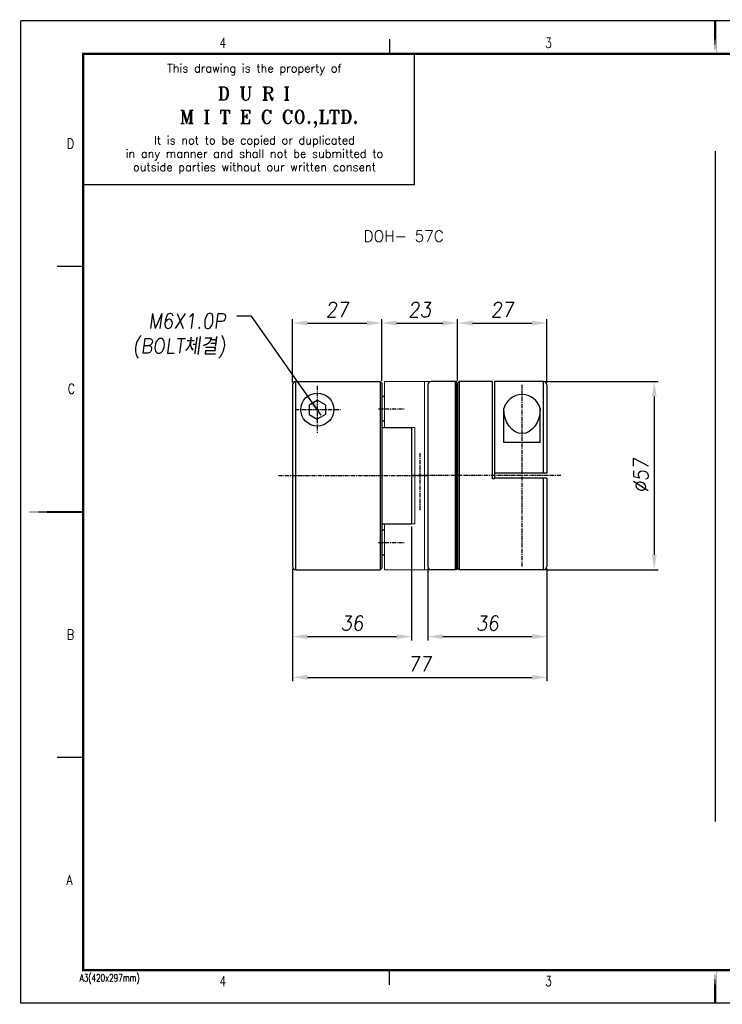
# Model space of a CAD drawing. Header units: millimetres. Extents: x 40 to 461, y 40 to 338.
# Tile 1 of 2: x 40 to 253, y 40 to 338. Entities that reach past the tile are written whole.
import ezdxf
from ezdxf.enums import TextEntityAlignment as Align

# ---------------------------------------------------------------- set-up
doc = ezdxf.new("R2010")
doc.units = ezdxf.units.MM
for name, pattern in [('CENTER', [2, 1.25, -0.25, 0.25, -0.25]), ('HIDDEN', [0.375, 0.25, -0.125]), ('PHANTOM2', [1.25, 0.625, -0.125, 0.125, -0.125, 0.125, -0.125])]:
    doc.linetypes.add(name, pattern=pattern)
for name, color, linetype in [('4', 4, 'CENTER'), ('7', 7, 'Continuous'), ('FORM', 7, 'Continuous')]:
    doc.layers.add(name, color=color, linetype=linetype)
for name, color, linetype, lineweight in [('6', 6, 'PHANTOM2', 9), ('CENTER', 1, 'CENTER', 9), ('CUTLINE', 5, 'Continuous', 9), ('DIMENSION', 2, 'Continuous', 9), ('HATCH', 2, 'Continuous', 9), ('HIDDEN', 2, 'HIDDEN', 13), ('OTHERS1', 1, 'Continuous', 9), ('OTHERS2', 6, 'Continuous', 18), ('OUTLINE', 7, 'Continuous', 20), ('PHANTOM1', 5, 'PHANTOM2', 9), ('PHANTOM2', 6, 'PHANTOM2', 25), ('TEXT', 3, 'Continuous', 18)]:
    doc.layers.add(name, color=color, linetype=linetype, lineweight=lineweight)
doc.styles.add('ROMANS', font='romans.shx', dxfattribs={"width": 0.9, "oblique": 7.5})
doc.styles.add('ROMANT', font='romant.shx', dxfattribs={"height": 5})
doc.dimstyles.get("Standard").update_dxf_attribs({"dimtxt": 3, "dimasz": 2.5, "dimexe": 1, "dimexo": 1, "dimgap": 1, "dimtad": 3, "dimdec": 4, "dimrnd": 1, "dimdsep": 46, "dimtxsty": 'Standard', "dimcen": 0.09, "dimclrd": 3, "dimclre": 3, "dimclrt": 2, "dimadec": 0, "dimazin": 0, "dimtfac": 1, "dimtdec": 4, "dimtix": 1, "dimtmove": 0, "dimatfit": 3, "dimfxl": 0, "dimtolj": 1, "dimarcsym": 0})
doc.dimstyles.new('STANDARD$0', dxfattribs={"dimscale": 3, "dimtxt": 3, "dimasz": 3, "dimexe": 2, "dimexo": 2, "dimgap": 0.09, "dimtad": 1, "dimdec": 3, "dimdsep": 46, "dimtxsty": 'ROMANS', "dimcen": 0.09, "dimdle": 8, "dimclrd": 3, "dimclre": 3, "dimclrt": 2, "dimadec": 0, "dimazin": 0, "dimtfac": 1, "dimtdec": 3, "dimtix": 1, "dimtmove": 2, "dimatfit": 3, "dimfxl": 0, "dimtolj": 1, "dimarcsym": 0})

# ---------------------------------------------------------------- blocks, each defined once
blk = doc.blocks.new('*D19')
at = {"color": 3, "lineweight": -2}
for p, q in [((122.54, 172.22), (122.54, 138.22)), ((199.54, 172.22), (199.54, 138.22)), ((127.04, 139.42), (195.04, 139.42))]:
    blk.add_line(p, q, dxfattribs=at)
at = {"color": 3}
for points in [[(127.04, 140.17), (127.04, 138.67), (122.54, 139.42)], [(195.04, 140.17), (195.04, 138.67), (199.54, 139.42)]]:
    blk.add_solid(points, dxfattribs=at)
at = {"layer": 'DEFPOINTS', "color": 0}
for p in [(122.54, 172.97), (199.54, 172.97), (199.54, 139.42)]:
    blk.add_point(p, dxfattribs=at)
at = {"color": 2, "insert": (161.04, 143.47), "char_height": 4.5, "attachment_point": 5, "style": 'ROMANS'}
blk.add_mtext('\\A1;77', dxfattribs=at)
blk = doc.blocks.new('*D20')
at = {"color": 3, "lineweight": -2}
for p, q in [((163.54, 172.22), (163.54, 150.56)), ((199.54, 172.22), (199.54, 150.56)), ((168.04, 151.76), (195.04, 151.76))]:
    blk.add_line(p, q, dxfattribs=at)
at = {"color": 3}
for points in [[(168.04, 152.51), (168.04, 151.01), (163.54, 151.76)], [(195.04, 152.51), (195.04, 151.01), (199.54, 151.76)]]:
    blk.add_solid(points, dxfattribs=at)
at = {"layer": 'DEFPOINTS', "color": 0}
for p in [(163.54, 172.97), (199.54, 172.97), (199.54, 151.76)]:
    blk.add_point(p, dxfattribs=at)
at = {"color": 2, "insert": (181.54, 155.81), "char_height": 4.5, "attachment_point": 5, "style": 'ROMANS'}
blk.add_mtext('\\A1;36', dxfattribs=at)
blk = doc.blocks.new('*D21')
at = {"color": 3, "lineweight": -2}
for p, q in [((158.54, 185.12), (158.54, 150.56)), ((122.54, 172.22), (122.54, 150.56)), ((127.04, 151.76), (154.04, 151.76))]:
    blk.add_line(p, q, dxfattribs=at)
at = {"color": 3}
for points in [[(127.04, 152.51), (127.04, 151.01), (122.54, 151.76)], [(154.04, 152.51), (154.04, 151.01), (158.54, 151.76)]]:
    blk.add_solid(points, dxfattribs=at)
at = {"layer": 'DEFPOINTS', "color": 0}
for p in [(158.54, 185.87), (122.54, 172.97), (158.54, 151.76)]:
    blk.add_point(p, dxfattribs=at)
at = {"color": 2, "insert": (140.54, 155.81), "char_height": 4.5, "attachment_point": 5, "style": 'ROMANS'}
blk.add_mtext('\\A1;36', dxfattribs=at)
blk = doc.blocks.new('*D22')
at = {"color": 3, "lineweight": -2}
for p, q in [((199.29, 228.97), (233.29, 228.97)), ((232.09, 224.47), (232.09, 176.47)), ((199.29, 171.97), (233.29, 171.97))]:
    blk.add_line(p, q, dxfattribs=at)
at = {"color": 3}
for points in [[(231.34, 224.47), (232.84, 224.47), (232.09, 228.97)], [(231.34, 176.47), (232.84, 176.47), (232.09, 171.97)]]:
    blk.add_solid(points, dxfattribs=at)
at = {"layer": 'DEFPOINTS', "color": 0}
for p in [(198.54, 228.97), (198.54, 171.97), (232.09, 171.97)]:
    blk.add_point(p, dxfattribs=at)
at = {"color": 2, "insert": (228.04, 200.47), "char_height": 4.5, "attachment_point": 5, "rotation": 90, "style": 'ROMANS'}
blk.add_mtext('\\A1;%%c57', dxfattribs=at)
blk = doc.blocks.new('*D23')
at = {"color": 3, "lineweight": -2}
for p, q in [((149.54, 229.97), (149.54, 247.87)), ((172.54, 229.22), (172.54, 247.87)), ((154.04, 246.67), (168.04, 246.67))]:
    blk.add_line(p, q, dxfattribs=at)
at = {"color": 3}
for points in [[(154.04, 247.42), (154.04, 245.92), (149.54, 246.67)], [(168.04, 247.42), (168.04, 245.92), (172.54, 246.67)]]:
    blk.add_solid(points, dxfattribs=at)
at = {"layer": 'DEFPOINTS', "color": 0}
for p in [(172.54, 246.67), (149.54, 229.22), (172.54, 228.47)]:
    blk.add_point(p, dxfattribs=at)
at = {"color": 2, "insert": (161.04, 250.72), "char_height": 4.5, "attachment_point": 5, "style": 'ROMANS'}
blk.add_mtext('\\A1;23', dxfattribs=at)
blk = doc.blocks.new('*D24')
at = {"color": 3, "lineweight": -2}
for p, q in [((122.54, 228.72), (122.54, 247.87)), ((149.54, 229.22), (149.54, 247.87)), ((127.04, 246.67), (145.04, 246.67))]:
    blk.add_line(p, q, dxfattribs=at)
at = {"color": 3}
for points in [[(127.04, 247.42), (127.04, 245.92), (122.54, 246.67)], [(145.04, 247.42), (145.04, 245.92), (149.54, 246.67)]]:
    blk.add_solid(points, dxfattribs=at)
at = {"layer": 'DEFPOINTS', "color": 0}
for p in [(149.54, 246.67), (122.54, 227.97), (149.54, 228.47)]:
    blk.add_point(p, dxfattribs=at)
at = {"color": 2, "insert": (136.04, 250.72), "char_height": 4.5, "attachment_point": 5, "style": 'ROMANS'}
blk.add_mtext('\\A1;27', dxfattribs=at)
blk = doc.blocks.new('*D25')
at = {"color": 3, "lineweight": -2}
for p, q in [((172.54, 229.97), (172.54, 247.87)), ((199.54, 228.72), (199.54, 247.87)), ((177.04, 246.67), (195.04, 246.67))]:
    blk.add_line(p, q, dxfattribs=at)
at = {"color": 3}
for points in [[(177.04, 247.42), (177.04, 245.92), (172.54, 246.67)], [(195.04, 247.42), (195.04, 245.92), (199.54, 246.67)]]:
    blk.add_solid(points, dxfattribs=at)
at = {"layer": 'DEFPOINTS', "color": 0}
for p in [(199.54, 246.67), (172.54, 229.22), (199.54, 227.97)]:
    blk.add_point(p, dxfattribs=at)
at = {"color": 2, "insert": (186.04, 250.72), "char_height": 4.5, "attachment_point": 5, "style": 'ROMANS'}
blk.add_mtext('\\A1;27', dxfattribs=at)

msp = doc.modelspace()

# ---------------------------------------------------------------- linework, layer by layer
for p, q in [((250.4948, 298.7451), (250.4948, 95.7988)), ((122.542, 227.9734), (122.542, 172.9734)), ((123.542, 171.9734), (123.542, 228.9734)), ((123.542, 228.9734), (149.042, 228.9734)), ((149.042, 228.9734), (149.042, 171.9734)), ((149.542, 228.4734), (149.042, 228.9734)), ((149.542, 228.4734), (149.542, 172.4734)), ((163.542, 227.9734), (163.542, 172.9734)), ((172.042, 228.9734), (164.542, 228.9734)), ((172.542, 228.4734), (172.042, 228.9734)), ((172.042, 228.9734), (172.042, 171.9734)), ((172.542, 228.4734), (173.042, 228.9734)), ((172.542, 228.4734), (172.542, 172.4734)), ((173.042, 228.9734), (173.042, 171.9734)), ((183.042, 228.9734), (173.042, 228.9734)), ((183.042, 228.9734), (183.042, 199.4734)), ((183.742, 228.9734), (183.742, 199.4734)), ((198.542, 228.9734), (183.742, 228.9734)), ((198.542, 201.2234), (198.542, 228.9734)), ((199.542, 227.9734), (199.542, 201.2234)), ((127.542, 221.9168), (130.042, 223.3602)), ((127.542, 221.9168), (127.542, 219.03)), ((132.542, 221.9168), (130.042, 223.3602)), ((132.542, 221.9168), (132.542, 219.03)), ((186.542, 210.4734), (186.542, 220.7774)), ((197.542, 210.4734), (197.542, 220.7774)), ((127.542, 219.03), (130.042, 217.5867)), ((132.542, 219.03), (130.042, 217.5867)), ((149.542, 215.0734), (158.542, 215.0734)), ((158.542, 215.0734), (158.542, 185.8734)), ((197.542, 210.4734), (186.542, 210.4734)), ((199.542, 201.2234), (183.742, 201.2234)), ((199.542, 199.7234), (183.742, 199.7234)), ((198.542, 171.9734), (198.542, 199.7234)), ((199.542, 199.7234), (199.542, 172.9734)), ((183.742, 199.4734), (183.042, 199.4734)), ((149.542, 185.8734), (158.542, 185.8734)), ((123.542, 171.9734), (149.042, 171.9734)), ((149.542, 172.4734), (149.042, 171.9734)), ((172.042, 171.9734), (164.542, 171.9734)), ((172.542, 172.4734), (172.042, 171.9734)), ((172.542, 172.4734), (173.042, 171.9734)), ((198.542, 171.9734), (173.042, 171.9734))]:
    msp.add_line(p, q)
msp.add_circle((130.042, 220.4734), 5)
for centre, radius, start, end in [((123.542, 227.9734), 1, 90, 180), ((164.542, 227.9734), 1, 90, 180), ((198.542, 227.9734), 1, 0, 90), ((192.042, 219.3191), 5.69, 14.850008, 165.149992), ((123.542, 172.9734), 1, 180, 270), ((164.542, 172.9734), 1, 180, 270), ((198.542, 172.9734), 1, 270, 0)]:
    msp.add_arc(centre, radius, start, end)
at = {"extrusion": (0, 0, -1)}
msp.add_ellipse((192.042, 220.7774), major_axis=(0, -7.576), ratio=0.725975, start_param=4.71238898, end_param=7.85398163, dxfattribs=at)
at = {"layer": '4'}
for p, q in [((130.042, 227.6709), (130.042, 213.4172)), ((192.042, 172.9734), (192.042, 227.9734)), ((148.5932, 220.7234), (156.3056, 220.7234)), ((123.3085, 220.4734), (137.0846, 220.4734)), ((161.042, 207.2975), (161.042, 189.8255)), ((118.2704, 200.4734), (163.4757, 200.4734)), ((203.8135, 200.4734), (158.6082, 200.4734)), ((148.5932, 180.2234), (156.3056, 180.2234))]:
    msp.add_line(p, q, dxfattribs=at)
at = {"layer": '6', "linetype": 'ByBlock'}
for p, q in [((150.342, 228.9734), (171.742, 228.9734)), ((150.342, 228.9734), (150.342, 215.0734)), ((162.542, 171.9734), (162.542, 228.9734)), ((171.742, 171.9734), (171.742, 228.9734)), ((150.342, 224.7234), (149.542, 224.1234)), ((149.542, 224.1234), (149.542, 217.3234)), ((149.542, 217.3234), (150.342, 216.7234)), ((150.342, 215.0734), (159.542, 215.0734)), ((159.542, 215.0734), (159.542, 185.8734)), ((172.542, 203.8734), (171.742, 204.4734)), ((172.542, 197.0734), (172.542, 203.8734)), ((171.742, 196.4734), (172.542, 197.0734)), ((150.342, 185.8734), (159.542, 185.8734)), ((150.342, 171.9734), (150.342, 185.8734)), ((149.542, 183.6234), (150.342, 184.2234)), ((149.542, 176.8234), (149.542, 183.6234)), ((150.342, 176.2234), (149.542, 176.8234)), ((150.342, 171.9734), (171.742, 171.9734))]:
    msp.add_line(p, q, dxfattribs=at)
at = {"layer": '7'}
for p, q in [((59.1173, 328.1351), (59.1173, 288.5125)), ((159.3532, 328.1351), (59.1173, 328.1351)), ((159.3532, 328.1351), (159.3532, 288.5125)), ((159.3532, 288.5125), (59.1173, 288.5125))]:
    msp.add_line(p, q, dxfattribs=at)
at = {"layer": 'CENTER', "const_width": 0.0501}
msp.add_lwpolyline([(59.0923, 328.1351, 1), (59.1423, 328.1351, 1)], format="xyb", close=True, dxfattribs=at)
at = {"layer": 'CUTLINE', "const_width": 0.0501}
msp.add_lwpolyline([(59.1924, 328.1351, 1), (59.2424, 328.1351, 1)], format="xyb", close=True, dxfattribs=at)
at = {"layer": 'DIMENSION', "const_width": 0.0501}
msp.add_lwpolyline([(59.2925, 328.1351, 1), (59.3426, 328.1351, 1)], format="xyb", close=True, dxfattribs=at)
at = {"layer": 'FORM'}
for p, q in [((460.7448, 338.147), (40.2449, 338.147)), ((40.2449, 40.7935), (40.2449, 338.147)), ((151.8776, 332.6404), (151.8776, 328.1351)), ((58.7669, 263.8086), (51.258, 263.8086)), ((58.7669, 115.1319), (51.258, 115.1319)), ((151.8776, 46.3), (151.8776, 50.8054)), ((460.7448, 40.7935), (40.2449, 40.7935))]:
    msp.add_line(p, q, dxfattribs=at)
at = {"layer": 'FORM', "const_width": 0.7008}
for points in [[(250.4948, 328.1351), (250.4948, 338.147)], [(59.1173, 328.1351), (451.0833, 328.1351), (451.0833, 50.8054), (59.1173, 50.8054)], [(40.2449, 189.4702), (58.7669, 189.4702)], [(250.4948, 50.8054), (250.4948, 40.7935)]]:
    msp.add_lwpolyline(points, close=True, dxfattribs=at)
at = {"layer": 'FORM', "const_width": 0.0501}
msp.add_lwpolyline([(59.3926, 328.1351, 1), (59.4427, 328.1351, 1)], format="xyb", close=True, dxfattribs=at)
at = {"layer": 'HATCH', "const_width": 0.0501}
msp.add_lwpolyline([(59.4927, 328.1351, 1), (59.5428, 328.1351, 1)], format="xyb", close=True, dxfattribs=at)
at = {"layer": 'HIDDEN', "const_width": 0.0501}
msp.add_lwpolyline([(59.5929, 328.1351, 1), (59.6429, 328.1351, 1)], format="xyb", close=True, dxfattribs=at)
at = {"layer": 'OTHERS1', "const_width": 0.0501}
msp.add_lwpolyline([(59.693, 328.1351, 1), (59.743, 328.1351, 1)], format="xyb", close=True, dxfattribs=at)
at = {"layer": 'OTHERS2', "const_width": 0.0501}
msp.add_lwpolyline([(59.7931, 328.1351, 1), (59.8432, 328.1351, 1)], format="xyb", close=True, dxfattribs=at)
at = {"layer": 'OUTLINE', "const_width": 0.0501}
msp.add_lwpolyline([(59.8932, 328.1351, 1), (59.9433, 328.1351, 1)], format="xyb", close=True, dxfattribs=at)
at = {"layer": 'PHANTOM1', "const_width": 0.0501}
msp.add_lwpolyline([(59.9933, 328.1351, 1), (60.0434, 328.1351, 1)], format="xyb", close=True, dxfattribs=at)
at = {"layer": 'PHANTOM2', "const_width": 0.0501}
msp.add_lwpolyline([(60.0935, 328.1351, 1), (60.1435, 328.1351, 1)], format="xyb", close=True, dxfattribs=at)
at = {"layer": 'TEXT', "const_width": 0.0501}
msp.add_lwpolyline([(60.1936, 328.1351, 1), (60.2436, 328.1351, 1)], format="xyb", close=True, dxfattribs=at)

# ---------------------------------------------------------------- texts
at = {"color": 2, "style": 'ROMANT'}
msp.add_text('DOH- 57C', height=3.375, dxfattribs=at).set_placement((144.046, 271.2929))
at = {"color": 2, "insert": (102.2678, 236.0277), "char_height": 4.5, "attachment_point": 9, "style": 'ROMANS'}
msp.add_mtext('M6X1.0P\\P(BOLT{\\f굴림|b0|i0|c129|p49;체결})', dxfattribs=at)
at = {"layer": '7', "color": 3}
for s, height, style, p in [('This drawing is the property of', 2.502976, 'ROMANS', (110.9959, 323.438)), ('D U R I', 4.00476, 'ROMANT', (110.8066, 316.1776)), ('M I T E C CO.,LTD.', 4.004761, 'ROMANT', (115.429, 308.5064)), ('It is not to be copied or duplicated', 2.502976, 'ROMANS', (111.003, 301.6481)), ('in any manner and shall not be submitted to', 2.502976, 'ROMANS', (111.003, 297.5956)), ('outside parties without our written consent', 2.502976, 'ROMANS', (111.003, 293.5432))]:
    msp.add_text(s, height=height, dxfattribs=dict(at, style=style)).set_placement(p, align=Align.MIDDLE)
at = {"layer": 'FORM', "color": 3}
for s, height, style, width, p in [('4', 3.0036, 'ROMANT', 0.8, (100.4103, 329.9668)), ('3', 3.0036, 'ROMANT', 0.8, (199.0275, 329.9668)), ('D', 3.0036, 'ROMANT', 0.8, (54.1931, 299.4951)), ('C', 3.0036, 'ROMANT', 0.8, (54.4219, 225.2567)), ('B', 3.0036, 'ROMANT', 0.8, (54.1931, 150.8567)), ('A', 3.0036, 'ROMANT', 0.8, (54.0786, 76.5799)), ('A3(420x297mm)', 2.302738, 'ROMANS', 0.7, (58.0592, 47.2968)), ('4', 3.0036, 'ROMANT', 0.8, (100.4103, 45.9701)), ('3', 3.0036, 'ROMANT', 0.8, (199.0275, 45.9701))]:
    msp.add_text(s, height=height, dxfattribs=dict(at, style=style, width=width)).set_placement(p)

# ---------------------------------------------------------------- dimensions: what is measured, and where the dimension line sits
for base, p1, p2, picture, middle in [((149.542, 246.675), (122.542, 227.9734), (149.542, 228.4734), '*D24', (136.042, 250.725)), ((172.542, 246.675), (149.542, 229.2234), (172.542, 228.4734), '*D23', (161.042, 250.725)), ((199.542, 246.675), (172.542, 229.2234), (199.542, 227.9734), '*D25', (186.042, 250.725)), ((158.542, 151.7596), (122.542, 172.9734), (158.542, 185.8734), '*D21', (140.542, 155.8096)), ((199.542, 139.4232), (122.542, 172.9734), (199.542, 172.9734), '*D19', (161.042, 143.4732)), ((199.542, 151.7596), (163.542, 172.9734), (199.542, 172.9734), '*D20', (181.542, 155.8096))]:
    dim = msp.add_linear_dim(base=base, p1=p1, p2=p2, dimstyle='STANDARD$0', override={"dimscale": 1.5, "dimexe": 0.8, "dimexo": 0.5, "dimgap": 1.2, "dimcen": 0, "dimadec": 1, "dimtm": 1e-09, "dimtix": 0, "dimtmove": 1})
    dim.commit()
    dim.dimension.update_dxf_attribs({"geometry": picture, "text_midpoint": middle})
dim = msp.add_linear_dim(base=(232.0877, 171.9734), p1=(198.542, 228.9734), p2=(198.542, 171.9734), angle=90, text='%%c<>', dimstyle='STANDARD$0', override={"dimscale": 1.5, "dimexe": 0.8, "dimexo": 0.5, "dimgap": 1.2, "dimcen": 0, "dimadec": 1, "dimtm": 1e-09, "dimtix": 0, "dimtmove": 1})
dim.commit()
dim.dimension.update_dxf_attribs({"geometry": '*D22', "text_midpoint": (228.0377, 200.4734)})

# ---------------------------------------------------------------- leaders
at = {"annotation_type": 0, "has_hookline": 1, "hookline_direction": 1, "text_width": 30.7307}
msp.add_leader([(131.1601, 218.7455), (110.1293, 248.7402), (105.6293, 248.7402)], dimstyle='Standard', override={"dimscale": 1.5, "dimasz": 3, "dimexe": 0.8, "dimexo": 0.5, "dimgap": 1.2, "dimtad": 0, "dimdec": 3, "dimrnd": 0, "dimtxsty": 'ROMANS', "dimcen": 0, "dimadec": 1, "dimtm": 1e-09, "dimtdec": 3, "dimtix": 0, "dimtmove": 1}, dxfattribs=at)

doc.saveas('drawing.dxf')
